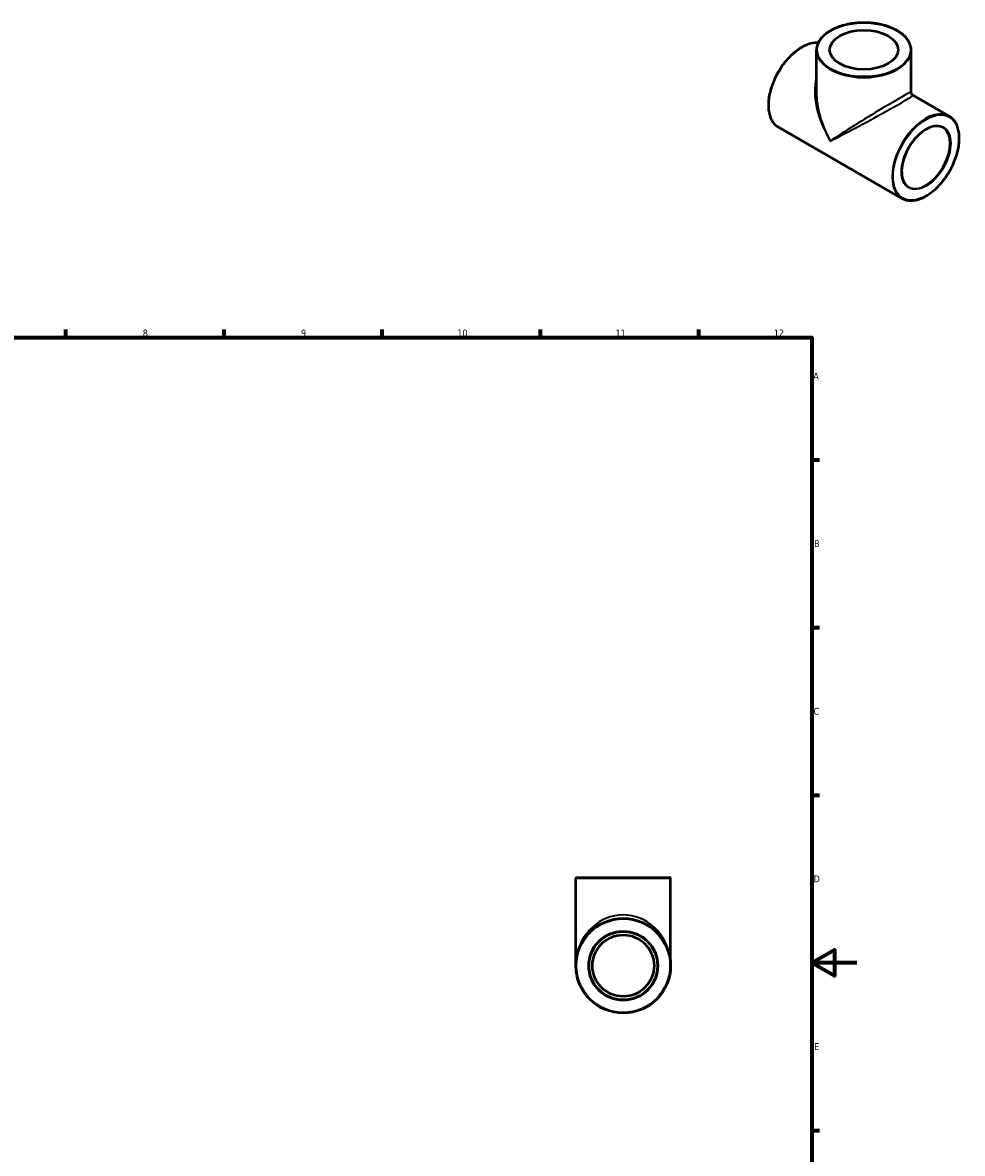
# Model space of a CAD drawing. Header units: millimetres. Extents: x 0 to 906, y -288 to 713.
# Tile 4 of 4: x 471 to 888, y 213 to 713. Entities that reach past the tile are written whole.
import ezdxf

# ---------------------------------------------------------------- set-up
doc = ezdxf.new("R2010")
doc.units = ezdxf.units.MM
for name, color, linetype, lineweight in [('Border (ANSI)', 7, 'Continuous', 70), ('Visible (ANSI)', 7, 'Continuous', 50), ('Visible Narrow (ANSI)', 7, 'Continuous', 35)]:
    doc.layers.add(name, color=color, linetype=linetype, lineweight=lineweight)
doc.styles.add('Note Text (ANSI)', font='tahoma.ttf')

# ---------------------------------------------------------------- blocks, each defined once
blk = doc.blocks.new('Borders Default Border')
at = {"layer": 'Border (ANSI)'}
for p, q in [((490.58, 574), (490.58, 577.45)), ((560.67, 574), (560.67, 577.45)), ((630.75, 574), (630.75, 577.45)), ((700.83, 574), (700.83, 577.45)), ((770.92, 574), (770.92, 577.45)), ((821, 519.75), (824.45, 519.75)), ((821, 445.5), (824.45, 445.5)), ((821, 371.25), (824.45, 371.25)), ((821, 222.75), (824.45, 222.75))]:
    blk.add_line(p, q, dxfattribs=at)
at = {"layer": 'Border (ANSI)', "flags": 128}
for points in [[(20, 20), (20, 574), (821, 574), (821, 20), (20, 20)], [(841, 297), (821, 297), (831, 302.77), (831, 291.23), (821, 297)]]:
    blk.add_lwpolyline(points, dxfattribs=at)
at = {"layer": 'Border (ANSI)', "attachment_point": 7, "style": 'Note Text (ANSI)'}
for s, insert, char_height in [('8', (524.63, 574.33), 3.05), ('9', (594.7, 574.34), 3.05), ('10', (663.96, 574.34), 3.048), ('11', (734.04, 574.4), 3.048), ('12', (804.13, 574.4), 3.048), ('A', (821.63, 555.35), 3.05), ('B', (821.99, 481.1), 3.05), ('C', (821.8, 406.8), 3.05), ('D', (821.81, 332.6), 3.05), ('E', (822.05, 258.35), 3.05)]:
    blk.add_mtext(s, dxfattribs=dict(at, insert=insert, char_height=char_height))

msp = doc.modelspace()

# ---------------------------------------------------------------- linework, layer by layer
at = {"layer": 'Visible (ANSI)'}
for p, q in [((823.051, 682.531), (823.051, 701.152)), ((865.051, 682.531), (865.051, 701.152)), ((865.81, 681.219), (881.894, 671.956)), ((806.208, 667.075), (860.934, 635.56)), ((716.464, 295.677), (716.464, 334.374)), ((716.767, 334.677), (758.161, 334.677)), ((758.464, 295.677), (758.464, 334.374)), ((739.558, 310.677), (735.369, 310.677))]:
    msp.add_line(p, q, dxfattribs=at)
for radius in [21, 15.146, 13.631]:
    msp.add_circle((737.464, 295.677), radius, dxfattribs=at)
for centre, start, end in [((716.767, 334.374), 90, 180), ((758.161, 334.374), 0, 90)]:
    msp.add_arc(centre, 0.303, start, end, dxfattribs=at)
msp.add_ellipse((844.051, 701.4), major_axis=(-15.146, 0), ratio=0.5758617, dxfattribs=at)
for points, knots in [([(865.051, 701.152), (865.051, 702.442), (864.699, 703.731), (863.327, 706.188), (862.296, 707.354), (859.653, 709.45), (858.031, 710.376), (854.369, 711.883), (852.329, 712.464), (848.041, 713.223), (845.793, 713.401), (841.316, 713.34), (839.087, 713.1), (834.868, 712.225), (832.88, 711.59), (829.342, 709.984), (827.795, 709.013), (825.303, 706.827), (824.359, 705.613), (823.295, 703.3), (823.051, 702.227), (823.051, 701.152)], [0.7853982, 0.7853982, 0.7853982, 0.7853982, 1.096423, 1.096423, 1.4136173, 1.4136173, 1.7356728, 1.7356728, 2.0580438, 2.0580438, 2.3799953, 2.3799953, 2.7017914, 2.7017914, 3.0237948, 3.0237948, 3.3462169, 3.3462169, 3.6679642, 3.6679642, 3.9269908, 3.9269908, 3.9269908, 3.9269908]), ([(823.829, 704.459), (823.671, 704.469), (823.512, 704.476), (821.926, 704.499), (820.397, 704.19), (817.255, 702.949), (815.64, 702.007), (812.502, 699.589), (810.979, 698.112), (808.179, 694.776), (806.902, 692.918), (804.721, 689.007), (803.817, 686.955), (802.473, 682.86), (802.033, 680.819), (801.665, 676.949), (801.738, 675.122), (802.396, 671.868), (802.982, 670.441), (804.462, 668.362), (805.274, 667.613), (806.208, 667.075)], [5.7750831, 5.7750831, 5.7750831, 5.7750831, 5.8108462, 5.8108462, 6.12804, 6.12804, 6.4500636, 6.4500636, 6.7724227, 6.7724227, 7.0943721, 7.0943721, 7.4161681, 7.4161681, 7.7381686, 7.7381686, 8.0605765, 8.0605765, 8.3822887, 8.3822887, 8.6413135, 8.6413135, 8.6413135, 8.6413135]), ([(865.81, 681.219), (865.734, 681.262), (865.654, 681.317), (865.496, 681.453), (865.419, 681.535), (865.281, 681.72), (865.222, 681.823), (865.13, 682.034), (865.098, 682.142), (865.059, 682.347), (865.051, 682.444), (865.051, 682.531)], [0.783464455, 0.783464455, 0.783464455, 0.783464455, 0.7838511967, 0.7838511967, 0.7842379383, 0.7842379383, 0.78462468, 0.78462468, 0.7850114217, 0.7850114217, 0.7853981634, 0.7853981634, 0.7853981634, 0.7853981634]), ([(860.934, 635.56), (862.057, 634.914), (863.354, 634.574), (866.176, 634.532), (867.704, 634.841), (870.847, 636.082), (872.461, 637.024), (875.6, 639.442), (877.123, 640.919), (879.923, 644.255), (881.2, 646.113), (883.381, 650.024), (884.285, 652.076), (885.629, 656.171), (886.069, 658.212), (886.437, 662.082), (886.364, 663.909), (885.706, 667.163), (885.12, 668.59), (883.64, 670.67), (882.828, 671.418), (881.894, 671.956)], [2.3581282, 2.3581282, 2.3581282, 2.3581282, 2.6692536, 2.6692536, 2.9864473, 2.9864473, 3.3084709, 3.3084709, 3.63083, 3.63083, 3.9527794, 3.9527794, 4.2745754, 4.2745754, 4.5965759, 4.5965759, 4.9189839, 4.9189839, 5.240696, 5.240696, 5.4997209, 5.4997209, 5.4997209, 5.4997209]), ([(878.972, 666.883), (878.162, 667.349), (877.216, 667.582), (875.159, 667.547), (874.055, 667.292), (871.804, 666.328), (870.658, 665.628), (868.428, 663.849), (867.345, 662.771), (865.35, 660.343), (864.44, 658.993), (862.887, 656.16), (862.245, 654.677), (861.295, 651.731), (860.987, 650.269), (860.734, 647.517), (860.788, 646.229), (861.243, 643.953), (861.645, 642.967), (862.652, 641.524), (863.212, 641.004), (863.856, 640.633)], [5.4997209, 5.4997209, 5.4997209, 5.4997209, 5.8331335, 5.8331335, 6.1559646, 6.1559646, 6.4728825, 6.4728825, 6.7896978, 6.7896978, 7.1070794, 7.1070794, 7.4246473, 7.4246473, 7.7419207, 7.7419207, 8.0586126, 8.0586126, 8.3760532, 8.3760532, 8.6413135, 8.6413135, 8.6413135, 8.6413135])]:
    msp.add_open_spline(points, degree=3, knots=knots, dxfattribs=at)
at = {"layer": 'Visible Narrow (ANSI)'}
msp.add_line((758.205, 334.374), (716.722, 334.374), dxfattribs=at)
for radius in [20.697, 15.448]:
    msp.add_circle((737.464, 295.677), radius, dxfattribs=at)
for centre, major_axis, ratio in [((844.051, 701.4), (-20.697, 0), 0.5758617), ((871.628, 653.635), (-10.329, -17.936), 0.5780931), ((871.628, 653.635), (-7.709, -13.387), 0.5780931)]:
    msp.add_ellipse(centre, major_axis=major_axis, ratio=ratio, dxfattribs=at)
for centre, major_axis, ratio, start_param, end_param in [((816.688, 685.273), (-10.48, -18.198), 0.5780931, 3.4241274, 6.2831853), ((844.051, 701.152), (-21, 0), 0.5758617, 0, 3.1415927), ((844.051, 669.516), (-16.172, 26.186), 0.556571, 0.4666412, 1.5536658), ((844.051, 669.516), (-14.62, 27.086), 0.5565688, 0.8007226, 1.5861208), ((844.051, 669.516), (-20.996, -13.031), 0.0317219, 3.121907, 5.4781015), ((844.051, 669.516), (21.768, 11.694), 0.0283848, 3.9465348, 6.3007956), ((871.414, 653.758), (10.48, 18.198), 0.5780931, 0, 3.1415927), ((871.414, 653.758), (7.558, 13.125), 0.5780931, 3.1415927, 6.2831853), ((737.464, 295.677), (0, 22.515), 0.9327302, 4.8694686, 7.696902)]:
    msp.add_ellipse(centre, major_axis=major_axis, ratio=ratio, start_param=start_param, end_param=end_param, dxfattribs=at)

# ---------------------------------------------------------------- block references
msp.add_blockref('Borders Default Border', (0, 0))

doc.saveas('drawing.dxf')
